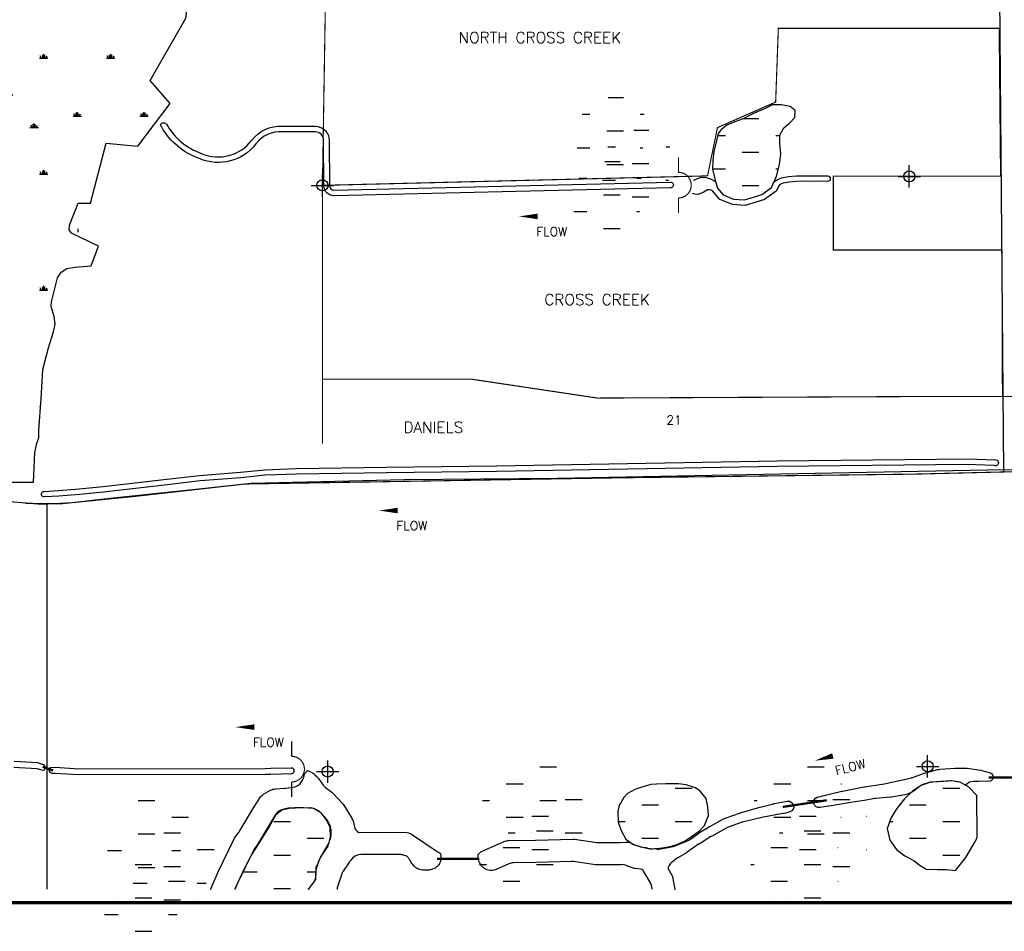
# Model space of a CAD drawing. Extents: x 212057 to 259631, y 788316 to 850646.
# Tile 8 of 20: x 228122 to 236950, y 801216 to 809387. Entities that reach past the tile are written whole.
import ezdxf
from ezdxf.enums import TextEntityAlignment as Align

# ---------------------------------------------------------------- set-up
doc = ezdxf.new("R2010")
doc.units = 0
doc.header["$LTSCALE"] = 800
doc.header["$PDMODE"] = 34
doc.header["$PDSIZE"] = 100
doc.linetypes.add('DASHED', pattern=[0])
doc.linetypes.add('PHANTOM', pattern=[0])
doc.layers.get('0').update_dxf_attribs({"linetype": 'CONTINUOUS'})
for name, color, linetype in [('HATCH', 3, 'CONTINUOUS'), ('MAJROADS', 1, 'CONTINUOUS'), ('NBORDER', 1, 'CONTINUOUS'), ('PLAKES', 5, 'CONTINUOUS'), ('ROW', 3, 'PHANTOM'), ('SEC', 2, 'CONTINUOUS'), ('STRUCTURES', 1, 'CONTINUOUS'), ('SUBBASINS', 6, 'DASHED'), ('TEXT', 7, 'CONTINUOUS'), ('WL-PRESERVE', 14, 'CONTINUOUS')]:
    doc.layers.add(name, color=color, linetype=linetype)
doc.layers.get('0').off()
doc.styles.get("Standard").update_dxf_attribs({"font": 'ROMANT'})

# ---------------------------------------------------------------- blocks, each defined once
blk = doc.blocks.new('FLARROW')
at = {"layer": 'PLAKES', "color": 0}
blk.add_lwpolyline([(0, 0, 0, 0.05, 0), (0.1678, 0, 0, 0, -0.087559), (0.2673, -0.0176, 0, 0, 0.245722), (0.3552, -0.0059, 0, 0, -0.309425), (0.4918, -0.0039, 0, 0, 0), (0.5581, -0.0059, 0, 0, 0)], format="xyseb", dxfattribs=at)
blk.add_text('FLOW', height=0.08, dxfattribs=at).set_placement((0.2947, -0.1756), align=Align.CENTER)
blk = doc.blocks.new('WEIR')
at = {"layer": 'STRUCTURES', "color": 0, "const_width": 20}
blk.add_lwpolyline([(0, 498), (0, 230, -1), (0, -230), (0, -498)], format="xyb", dxfattribs=at)
blk = doc.blocks.new('*X')
at = {"color": 0}
for p, q in [((228300, 809040.9), (228375, 809040.9)), ((228318.7, 809040.9), (228306.7, 809061.7)), ((228328.1, 809040.9), (228328.1, 809070.9)), ((228337.5, 809040.9), (228337.5, 809078.4)), ((228346.9, 809040.9), (228346.9, 809070.9)), ((228356.3, 809040.9), (228368.3, 809061.7)), ((228900, 809040.9), (228975, 809040.9)), ((228918.7, 809040.9), (228906.7, 809061.7)), ((228928.1, 809040.9), (228928.1, 809070.9)), ((228937.5, 809040.9), (228937.5, 809078.4)), ((228946.9, 809040.9), (228946.9, 809070.9)), ((228956.3, 809040.9), (228968.3, 809061.7)), ((228600, 808521.3), (228675, 808521.3)), ((228618.7, 808521.3), (228606.7, 808542.1)), ((228628.1, 808521.3), (228628.1, 808551.3)), ((228637.5, 808521.3), (228637.5, 808558.8)), ((228646.9, 808521.3), (228646.9, 808551.3)), ((228656.3, 808521.3), (228668.3, 808542.1)), ((229200, 808521.3), (229275, 808521.3)), ((229218.7, 808521.3), (229206.7, 808542.1)), ((229228.1, 808521.3), (229228.1, 808551.3)), ((229237.5, 808521.3), (229237.5, 808558.8)), ((229246.9, 808521.3), (229246.9, 808551.3)), ((229256.3, 808521.3), (229268.3, 808542.1)), ((234613.6, 808500), (234750, 808500)), ((234900, 808500), (234900, 808500)), ((235050, 808500), (235050, 808500)), ((234380.4, 808350), (234450, 808350)), ((234600, 808350), (234600, 808350)), ((234750, 808350), (234750, 808350)), ((234900, 808350), (234937.2, 808350)), ((234450, 808200), (234450, 808200)), ((234600, 808200), (234750, 808200)), ((234900, 808200), (234900, 808200)), ((228300, 808001.7), (228375, 808001.7)), ((228318.7, 808001.7), (228306.7, 808022.5)), ((228328.1, 808001.7), (228328.1, 808031.7)), ((228337.5, 808001.7), (228337.5, 808039.2)), ((228346.9, 808001.7), (228346.9, 808031.7)), ((228356.3, 808001.7), (228368.3, 808022.5)), ((234334.1, 808050), (234450, 808050)), ((234600, 808050), (234600, 808050)), ((234750, 808050), (234750, 808050)), ((234900, 808050), (234923.6, 808050)), ((234450, 807900), (234450, 807900)), ((234600, 807900), (234750, 807900)), ((228646.9, 807482.1), (228646.9, 807512.1)), ((228337.5, 806962.5), (228337.5, 807000)), ((228300, 806962.5), (228375, 806962.5)), ((228318.7, 806962.5), (228306.7, 806983.3)), ((228328.1, 806962.5), (228328.1, 806992.5)), ((228346.9, 806962.5), (228346.9, 806992.5)), ((228356.3, 806962.5), (228368.3, 806983.3)), ((228309.9, 805938.6), (228306.7, 805944)), ((228300, 805923.2), (228308.9, 805923.2)), ((233700, 802500), (233700, 802500)), ((233850, 802500), (233850, 802500)), ((234000, 802500), (234150, 802500)), ((236250, 802500), (236250, 802500)), ((236400, 802500), (236550, 802500)), ((233550, 802350), (233550, 802350)), ((233700, 802350), (233850, 802350)), ((234000, 802350), (234000, 802350)), ((234150, 802350), (234150, 802350)), ((236100, 802350), (236250, 802350)), ((236400, 802350), (236400, 802350)), ((236550, 802350), (236550, 802350)), ((236700, 802350), (236704.2, 802350)), ((230400, 802200), (230550, 802200)), ((230700, 802200), (230700, 802200)), ((230850, 802200), (230850, 802200)), ((233487.7, 802200), (233550, 802200)), ((233700, 802200), (233700, 802200)), ((233850, 802200), (233850, 802200)), ((234000, 802200), (234150, 802200)), ((235921.8, 802200), (235950, 802200)), ((236100, 802200), (236100, 802200)), ((236250, 802200), (236250, 802200)), ((236400, 802200), (236550, 802200)), ((236700, 802200), (236700, 802200)), ((230400, 802050), (230400, 802050)), ((230550, 802050), (230550, 802050)), ((230700, 802050), (230850, 802050)), ((233700, 802050), (233850, 802050)), ((234000, 802050), (234000, 802050)), ((235950, 802050), (235950, 802050)), ((236100, 802050), (236250, 802050)), ((236400, 802050), (236400, 802050)), ((236550, 802050), (236550, 802050)), ((236700, 802050), (236703.3, 802050)), ((230250, 801900), (230250, 801900)), ((230400, 801900), (230550, 801900)), ((230700, 801900), (230700, 801900)), ((236100, 801900), (236100, 801900)), ((236250, 801900), (236250, 801900)), ((236400, 801900), (236550, 801900)), ((230124.9, 801750), (230250, 801750)), ((230400, 801750), (230400, 801750)), ((230550, 801750), (230550, 801750)), ((230700, 801750), (230778.6, 801750)), ((230100, 801600), (230100, 801600)), ((230250, 801600), (230250, 801600)), ((230400, 801600), (230550, 801600)), ((230700, 801600), (230700, 801600))]:
    blk.add_line(p, q, dxfattribs=at)

msp = doc.modelspace()

# ---------------------------------------------------------------- linework, layer by layer
at = {"layer": 'MAJROADS', "color": 0}
for points in [[(236854.7, 815650.5), (236943.9, 805334.3)], [(246615.4, 802644.9), (246604.9, 802859.7), (246788.2, 803391.5), (246911.1, 803690), (247007.4, 804312.6), (246982.9, 804648.6), (246907.5, 804903.2), (246739.1, 805246.7), (246632.2, 805341.7), (246339.2, 805422.6), (243340.7, 805357.2), (242908.2, 805275.7), (240008.8, 805329.2), (237588.7, 805349.9), (236951.2, 805352.4), (232941.3, 805273.4), (231572.1, 805261.3), (230196.8, 805229.4), (229810.7, 805189.3), (228932.3, 805096.4), (228592.2, 805055.9), (228320.2, 805042.6), (227886.9, 805077)], [(228365.9, 805044.9), (228365.9, 801592.8)]]:
    msp.add_lwpolyline(points, dxfattribs=at)
at = {"layer": 'NBORDER', "color": 0, "const_width": 30}
msp.add_lwpolyline([(218684, 801472.7), (251684, 801472.7), (251684, 822672.7), (218684, 822672.7)], close=True, dxfattribs=at)
at = {"layer": 'PLAKES', "color": 0}
for points in [[(233956.6, 807880.1), (230937.5, 807809.4, -0.411373), (230848.9, 807897.6), (230846, 808306.6, 0.414836), (230771.5, 808381.2), (230476.7, 808381.2, 0.251512), (230239.5, 808273.5, -0.34467), (229734.3, 808141.6, -0.184024), (229394.8, 808424.4, -0.958964), (229417.7, 808460.8), (229438.4, 808448.9, 0.184916), (229752.4, 808188.2, 0.346114), (230199.8, 808303.8, -0.250098), (230478.3, 808431.2), (230771.5, 808431.2, -0.414214), (230896, 808306.7), (230898.9, 807897.9, 0.409975), (230937.4, 807859.4), (233956.2, 807930.1, -1.060959)], [(236617.6, 805400.2), (234913, 805381.7), (232398.8, 805338.6), (231409.9, 805325.1), (230604.1, 805314.3), (230323.9, 805303.5), (230105.6, 805282), (229739.1, 805252.3), (229421.2, 805214.6), (228874.1, 805152.6), (228658.5, 805131.1), (228472.6, 805117.6), (228343.3, 805109.5, -1.024605), (228340.1, 805159.4), (228469.2, 805167.5), (228654.3, 805180.9), (228868.8, 805202.3), (229415.4, 805264.3), (229734.2, 805302.1), (230101.1, 805331.8), (230320.5, 805353.4), (230602.8, 805364.3), (231409.2, 805375.1), (232398.1, 805388.5), (234912.3, 805431.7), (236630.3, 805450.4), (236859.5, 805441.6, -1.5), (236859.5, 805390.7)], [(230556.8, 802679.5), (230372.5, 802674.7), (230324.5, 802673.5), (228651.1, 802670.8), (228438.9, 802683.4), (228397.9, 802682.4), (228386, 802671.6), (228382.7, 802658.7), (228391.4, 802642.5), (228408.6, 802634.9), (228438.9, 802633.3), (228649.6, 802620.8), (230325.2, 802623.5), (230372.5, 802624.7), (230558.1, 802629.5, 1.061362)], [(236554.3, 802552.3, 0.018834), (236526.9, 802556.6), (236477.6, 802564.3, 0.077544), (236449.9, 802562.5), (236407.2, 802559.8), (236308.8, 802553, 0.080612), (236276.9, 802549.8), (236219.5, 802530.7, 0.087192), (236189.1, 802514.2), (236141, 802476.1, -0.061775), (236120, 802463.4), (236083.1, 802446.8, -0.062748), (236059.2, 802439.4), (235938.8, 802418.5, -0.021826), (235930.1, 802417.4), (235799, 802406.2, 0.023742), (235789.6, 802405), (235697.6, 802388.2, -0.008636), (235694.2, 802387.7), (235574.8, 802370.2, 0.005724), (235572.5, 802369.8), (235416.5, 802343.4, -0.004829), (235414.6, 802343), (235296.3, 802325.3, -0.90136), (235272.4, 802417.7), (235494.1, 802470.9, -0.010267), (235498.1, 802471.8), (235690.5, 802509.7, -0.01251), (235695.4, 802510.6), (235853.8, 802533.6, 0.015765), (235860, 802534.7), (235969.1, 802557.7, 0.005899), (235971.4, 802558.2), (236116.7, 802592.4, 0.02887), (236127.8, 802595.7), (236225.9, 802631.1, -0.020074), (236233.6, 802633.5), (236350.9, 802665.5, -0.051627), (236371.3, 802668.9), (236507.9, 802677.1, -0.010519), (236512.1, 802677.2), (236617.7, 802679.1), (236740.7, 802659.1), (236823.4, 802637.7, -0.65278), (236824.8, 802560.7), (236722.2, 802557.9), (236672.3, 802557.9), (236636.6, 802552.2), (236605.1, 802529.5), (236596.1, 802527.8)]]:
    msp.add_lwpolyline(points, format="xyb", close=True, dxfattribs=at)
for points in [[(234884.8, 807933.7), (234914.9, 807952.8), (234952.7, 807969.3), (235016.4, 807981.1), (235084.8, 807985.9), (235143.8, 807988.2), (235233.5, 807985.9), (235313.7, 807988.2), (235368, 807985.9, -0.922026), (235365.8, 807935.9), (235313.3, 807938.2), (235233.5, 807935.8), (235144.1, 807938.2), (235087.5, 807935.9), (235022.7, 807931.4), (234967.5, 807921.2), (234938.5, 807908.6), (234931.5, 807900.9), (234903.7, 807850.8), (234799.6, 807775.3), (234705.3, 807744), (234626.4, 807722.8), (234512.2, 807730.1), (234399.6, 807775), (234334.4, 807852.5), (234320.3, 807858.4), (234306.2, 807860.8), (234289.7, 807860.8), (234273.2, 807853.7), (234249.6, 807837.2), (234226, 807827.8), (234202.4, 807820.7), (234174.1, 807823), (234155.2, 807827.8)], [(229831.4, 801591.9), (229894.6, 801733.6, -0.008496), (229896, 801736.7), (230049.2, 802051.2, -0.048478), (230059.3, 802067.7), (230082.4, 802098.2, 0.026192), (230088.2, 802106.9), (230228.2, 802339.2, -0.006636), (230229.6, 802341.5), (230274.2, 802411.2, -0.12129), (230308.8, 802444.2), (230371.4, 802479.9, -0.111331), (230413.5, 802492.8), (230500.4, 802499.4, 0.010365), (230504.5, 802499.8), (230573.9, 802508, 0.128624), (230621, 802526.4), (230623.5, 802528.2, 0.112486), (230652.7, 802561.6), (230660.6, 802576.3, 0.084535), (230671.3, 802608.1), (230674.4, 802627.5), (230703, 802656.2), (230740.5, 802638.8, -0.087907), (230769.1, 802618.8), (230791, 802596.8, -0.039543), (230801.3, 802584.8), (230843.3, 802526.8, 0.073629), (230863.8, 802505.9), (230919.5, 802463.6, -0.041664), (230931.8, 802452.5), (231021.9, 802356.7, -0.055579), (231035.2, 802339), (231103.1, 802223.9, -0.082477), (231114.9, 802193.3), (231126.6, 802136.4), (231134.2, 802127.1, 0.054829), (231149.8, 802111.8), (231163.7, 802100.9), (231579, 802103.9, -0.151629), (231635.8, 802086.7), (231865.5, 801931.4, 0.009387), (231868.6, 801929.4), (231891, 801915.4), (231893.7, 801907.3, -0.133089), (231896.7, 801855), (231895.8, 801850.6, -0.15143), (231867, 801798.9), (231866.2, 801798.2, -0.08469), (231838.4, 801779.4), (231823.5, 801772.7, -0.106448), (231782.4, 801763.8), (231744.9, 801763.8, -0.059529), (231721.3, 801766.7), (231709.9, 801769.4, -0.15166), (231659, 801799.9), (231645.8, 801814.6, -0.059311), (231632.2, 801834), (231621.4, 801854.1, 0.064335), (231606.4, 801874.9), (231592.7, 801889.6), (231564, 801899.1, 0.07995), (231532.6, 801904.2), (231180.4, 801904.5, 0.210306), (231106.7, 801872.1), (231087.5, 801851.2, 0.035969), (231078.6, 801840), (231021.6, 801756.4, 0.069792), (231009.2, 801731.4), (230973.4, 801623.4, 0.046506), (230969.3, 801605.4), (230967.4, 801591.2, -0.052005)], [(230710.7, 801591.3), (230723.1, 801609.8, -0.02428), (230728.9, 801617.6), (230755.2, 801649.4, 0.170555), (230778.1, 801711.7), (230778.9, 801767.4, -0.101191), (230787.5, 801806.6), (230818.4, 801876.3, -0.048201), (230827.8, 801893.1), (230875.6, 801961.4, 0.074785), (230888.9, 801988.1), (230909, 802050.5, 0.082578), (230913.8, 802082.9), (230913, 802127, 0.129371), (230899.1, 802176), (230874.2, 802218.2, 0.055579), (230860.9, 802235.9), (230819.7, 802279.8, 0.094795), (230789.3, 802301.8), (230765.3, 802313, 0.112579), (230721.9, 802322.5), (230594.6, 802321.2, -0.002604), (230593.6, 802321.1), (230542.2, 802321.1, 0.065844), (230516.2, 802317.7), (230480.3, 802308, 0.064126), (230456.7, 802298.3), (230450.8, 802294.9, 0.12129), (230416.2, 802262), (230399.6, 802236, 0.006636), (230398.2, 802233.7), (230254.1, 801994.7, -0.026192), (230248.3, 801986), (230230.6, 801962.7, 0.048478), (230220.5, 801946.2), (230077.3, 801652.2, 0.008496), (230075.8, 801649.1), (230050.3, 801591.7, -0.011087)], [(233837.5, 801950.5), (233980, 801977.5, 0.051199), (233999.6, 801983.3), (234116.4, 802031.5, 0.058828), (234136.8, 802043), (234209.9, 802095.9, -0.023759), (234217.8, 802101.1), (234313.8, 802157.5, -0.007678), (234316.5, 802159), (234433.6, 802223.1, -0.038884), (234447.7, 802229.5), (234586.1, 802279.3, -0.017976), (234593, 802281.5), (234758.6, 802328, -0.004377), (234760.3, 802328.5), (234880.7, 802360, -0.020729), (234888.8, 802361.8), (235004, 802382, -0.930722), (235027.9, 802286.5, -0.044987), (234950.4, 802268.6), (234791.5, 802239.2, 0.010922), (234787.2, 802238.3), (234601.8, 802195.5, 0.032366), (234589.4, 802191.8), (234474.2, 802148.9, 0.036868), (234460.8, 802142.8), (234323.4, 802067.1, 0.013136), (234318.9, 802064.5), (234212.9, 801998.6, 0.012706), (234208.7, 801995.8), (234106.6, 801924.9, -0.019195), (234100.1, 801920.8), (234022.1, 801875.1, 0.030224), (234012.1, 801868.3), (233970.9, 801837, 0.103523), (233944.1, 801806), (233941.2, 801800.8, 0.019104), (233937.8, 801794), (233932.2, 801781.9), (233967.6, 801720.6, -0.086988), (233979.4, 801688.2), (233990.9, 801623.1, -0.018217), (233992, 801615.9), (233994.7, 801589.3, -0.001422)], [(233792.7, 801595.3), (233788.6, 801618.6, 0.086988), (233776.8, 801651.1), (233743.8, 801708.4, 0.005943), (233742.5, 801710.4), (233715.4, 801755.1, -0.022434), (233711, 801762.9), (233707.9, 801769.2), (233642.9, 801778.8, -0.042397), (233626.4, 801782.7), (233540.5, 801810.8), (233536.5, 801813.6), (233514.2, 801812, -0.018585), (233506.8, 801811.7), (233297.5, 801811.7, -0.035324), (233283.4, 801812.7), (233085.9, 801840.8, 0.042491), (233069, 801841.8), (232752.2, 801832.7, -0.004283), (232750.5, 801832.6), (232548.3, 801830.3, 0.102695), (232508.6, 801821.6), (232394.7, 801770.6, -0.117444), (232349.2, 801762), (232340.1, 801762.4, -0.14601), (232286.1, 801781.3), (232281.3, 801784.8, -0.108337), (232252.8, 801816.8), (232246.6, 801827.8, -0.121337), (232233.8, 801873.9), (232232.9, 801904.1), (232237.1, 801909.3, -0.141133), (232282.8, 801940.6), (232286.5, 801941.9, 0.024953), (232295.8, 801945.5), (232464.8, 802021.1, -0.102695), (232504.5, 802029.8), (232746.5, 802032.6, 0.004283), (232748.2, 802032.6), (233080.3, 802042.2, -0.042491), (233097.2, 802041.2), (233297.6, 802012.7, 0.035324), (233311.7, 802011.7), (233499.3, 802011.7, 0.018585), (233506.8, 802012), (233557.2, 802015.7, -0.172959), (233622, 801997.9), (233630.9, 801991.7), (233672.4, 801978.1, 0.042397), (233688.9, 801974.2), (233733.1, 801967.7, -0.028537), (233744.2, 801965.4), (233765.3, 801959.8, 0.084181), (233798.6, 801956.7), (233832.2, 801959.2), (233837.5, 801950.5)]]:
    msp.add_lwpolyline(points, format="xyb", dxfattribs=at)
for points in [[(234164.6, 807948.1), (234202.4, 807964.6), (234228.3, 807974.1), (234277.9, 807971.7), (234320.3, 807957.5), (234361.3, 807936.6)], [(228069.5, 802688.2), (228276, 802675.1), (228308.2, 802665.8), (228329.8, 802659.7), (228345, 802663), (228350.4, 802679.2), (228350.4, 802692.1), (228345, 802706.2), (228308.2, 802717.8), (228284.6, 802724.7), (228071.7, 802738.1)]]:
    msp.add_lwpolyline(points, dxfattribs=at)
at = {"layer": 'ROW', "color": 0}
for points in [[(228755.8, 807742.9), (228897.3, 808279), (229180.3, 808254.6), (229472.4, 808636.3), (229291, 808843), (229611.8, 809398.9), (229738.5, 810340.3), (229868.5, 810567.7), (230738.5, 810567.7), (230833, 812506.6), (230878.3, 813263.6), (230998.2, 813299.8), (231124.2, 813482.8), (231165.5, 813627.8), (231294, 813843.4), (231323.8, 813979.9)], [(228244.6, 805242.8), (228257.5, 805503.3), (228275.2, 805590.1), (228293.2, 805638.9), (228294.8, 805706.3), (228313.2, 805989.7), (228330.2, 806250.4), (228378.6, 806444.6), (228423.7, 806587.9), (228438.6, 806661.7), (228429.9, 806725.5), (228403.5, 806816.3), (228407.6, 806858.4), (228460.1, 807072.9), (228492.5, 807124.7), (228544.1, 807157.3), (228619.6, 807168), (228762.4, 807180.5), (228829.1, 807356.8), (228585.3, 807472.3), (228566.7, 807503.1), (228568.9, 807546.4), (228645.5, 807743.7)], [(228645.5, 807743.7), (228756, 807743.7)], [(227179.1, 805242.8), (228244.6, 805242.8)]]:
    msp.add_lwpolyline(points, dxfattribs=at)
at = {"layer": 'SEC', "color": 0}
for p in [(236098.4, 807982.2), (230836.2, 807901.8), (236262.4, 802694.5), (230883.2, 802648.3)]:
    msp.add_point(p, dxfattribs=at)
at = {"layer": 'STRUCTURES', "color": 0, "const_width": 20}
for points in [[(228327.7, 802691.1), (228421.6, 802656.9)], [(236810, 802595), (237060, 802595)], [(234963.6, 802331.1), (235358.8, 802390.7)], [(231862.8, 801865.1), (232241.6, 801864.8)]]:
    msp.add_lwpolyline(points, dxfattribs=at)
at = {"layer": 'SUBBASINS', "color": 0, "const_width": 10}
for points in [[(230836.2, 805586), (230836.2, 807901.8), (230879.4, 810571.3), (230738.5, 810567.7)], [(230836.2, 807901.8), (234289, 807986.7), (234378, 808419.4), (234899.8, 808648.4), (234923.8, 809309.7), (236903.8, 809309.7), (236916.4, 807984.2), (235417.4, 807984.2), (235417.4, 807322.2), (236929, 807322.2), (236933.2, 806009.5)], [(236222.5, 806009.5), (233302.6, 805995.4), (232171.3, 806164.8), (230836.2, 806164.8)], [(251518.6, 805831.1), (250994.7, 805406.1), (246371.8, 805406.1), (245940.7, 805394), (243371.5, 805361.8), (242949.4, 805281.4), (242607.6, 805277.4), (239998.2, 805333.7), (238852.3, 805329.7), (237469.2, 805345.8), (236134.3, 805313.6), (233541, 805281.4), (230139.5, 805225.1), (229174.6, 805116.6), (228495.1, 805048.2), (228173.4, 805052.3)]]:
    msp.add_lwpolyline(points, dxfattribs=at)
msp.add_lwpolyline([(236222.5, 806009.5), (239336.2, 806009.5), (239432.1, 807105.3), (240017.7, 807108.6), (240013.9, 806459.6, -0.255896), (239483.2, 805459), (239330.6, 805335)], format="xyb", dxfattribs=at)
at = {"layer": 'WL-PRESERVE', "color": 0}
for points in [[(234384.3, 808365.4), (234368.9, 808305.4), (234346.1, 808206), (234336.2, 808124.8), (234334, 808046.7), (234357.6, 807949.2), (234379.3, 807876.8), (234429.7, 807816.8), (234523.3, 807779.5), (234621.4, 807773.2), (234690.9, 807791.9), (234776.5, 807820.3), (234863.1, 807883.2), (234906.9, 807985), (234933.9, 808090.2), (234945.9, 808182.9), (234938.7, 808275.6), (234937.2, 808352), (234972.5, 808418.3), (235024.5, 808459.5), (235071.3, 808510.8), (235074.8, 808571.4), (235030.2, 808609.4), (234948.9, 808625), (234872.5, 808622.2), (234800.4, 808587.2), (234701, 808547.3), (234608.9, 808497.5), (234533.5, 808472.2), (234462.6, 808439.9), (234433.5, 808416.6), (234409.8, 808398)], [(233497, 802347.3), (233485.3, 802290.9), (233487.8, 802194.2), (233511.5, 802125.2), (233556, 802042.9), (233620.1, 801998.1), (233693.4, 801974.1), (233773.1, 801956.2), (233857.1, 801960), (233939.7, 801972.8), (234007.1, 801992), (234088.2, 802026.9), (234154.7, 802072.7), (234217.7, 802116.1), (234261, 802163.9), (234296.3, 802253), (234290.8, 802332.5), (234275.5, 802407.4), (234222.4, 802472.8), (234180.6, 802501.9), (234098.9, 802527.6), (234028.3, 802538.2), (233914.2, 802539.2), (233830.8, 802534.9), (233780.4, 802530.6), (233700.6, 802507.4), (233636, 802486.6), (233571.4, 802451.9), (233539.5, 802416.5), (233513.2, 802373.1)]]:
    msp.add_lwpolyline(points, close=True, dxfattribs=at)
for points in [[(236704.2, 802433.4), (236703.1, 802434.7), (236632.4, 802506.6), (236554.3, 802552.3), (236477.6, 802564.3), (236381, 802558.1), (236338.9, 802555.2), (236278, 802550.8), (236263.2, 802544.5), (236204.5, 802523.8), (236128.3, 802473.7), (236055.3, 802403.4), (235986.8, 802318.3), (235934.9, 802237.4), (235899.5, 802136.4), (235922.7, 802033), (235982.6, 801950.6), (236058.4, 801892.1), (236137.9, 801851.7), (236187.3, 801813), (236249.9, 801771.7), (236351.4, 801771.6), (236428.7, 801770.7), (236487.7, 801763.5), (236513.2, 801761.9), (236605.5, 801877), (236694.9, 802029.9), (236708, 802061.1), (236703.1, 802434.7)], [(230713.3, 801591.3), (230724, 801609.5), (230777.1, 801681.8), (230779.6, 801768.6), (230806.5, 801854.8), (230850.2, 801927.6), (230894.3, 802004.1), (230908.1, 802061.4), (230906.5, 802149.3), (230869.4, 802217), (230825.6, 802276.6), (230755.1, 802317.4), (230667.2, 802322.8), (230587.4, 802324.3), (230551.6, 802318.7), (230471.6, 802302.7), (230417.6, 802259.7), (230363.7, 802165.9), (230280.2, 802031.4), (230202.9, 801908.8), (230134.7, 801775.1), (230053.7, 801602.5), (230048.7, 801591.7)]]:
    msp.add_lwpolyline(points, dxfattribs=at)

# ---------------------------------------------------------------- block references
at = {"layer": 'HATCH', "color": 0}
for p in [(-1215.2, 189.3), (0, 0), (0, 0), (0, 0), (0, 0), (0, 0), (0, 0), (0, 0), (0, 0), (0, 0), (0, 0), (0, 0), (0, 0), (0, 0), (0, 0), (0, 0), (0, 0), (0, 0), (0, 0), (0, 0), (0, 0), (0, 0), (0, 0), (0, 0), (-986, -102), (-1243.9, -383.8)]:
    msp.add_blockref('*X', p, dxfattribs=at)
at = {"layer": 'PLAKES', "color": 0, "xscale": 1000, "yscale": 1000, "zscale": 1000}
for p in [(232598.1, 807623.4), (231343.8, 804987.3), (230056.6, 803046.2)]:
    msp.add_blockref('FLARROW', p, dxfattribs=at)
at = {"layer": 'PLAKES', "color": 0, "xscale": 1000, "yscale": 1000, "zscale": 1000, "rotation": 14.53445508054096}
msp.add_blockref('FLARROW', (235250.3, 802745.3), dxfattribs=at)
at = {"layer": 'STRUCTURES', "color": 0, "xscale": 0.5, "yscale": 0.5, "zscale": 0.5}
for p in [(234027.9, 807903.7), (230559.8, 802669.6)]:
    msp.add_blockref('WEIR', p, dxfattribs=at)

# ---------------------------------------------------------------- texts
at = {"layer": 'TEXT', "color": 0}
for s, height, p in [('NORTH CROSS CREEK', 100, (232057.5, 809176.2)), ('CROSS CREEK', 100, (232825.8, 806827.8)), ('DANIELS', 100, (231562.5, 805683.6)), ('21', 80, (233920.7, 805759))]:
    msp.add_text(s, height=height, dxfattribs=at).set_placement(p)

doc.saveas('drawing.dxf')
